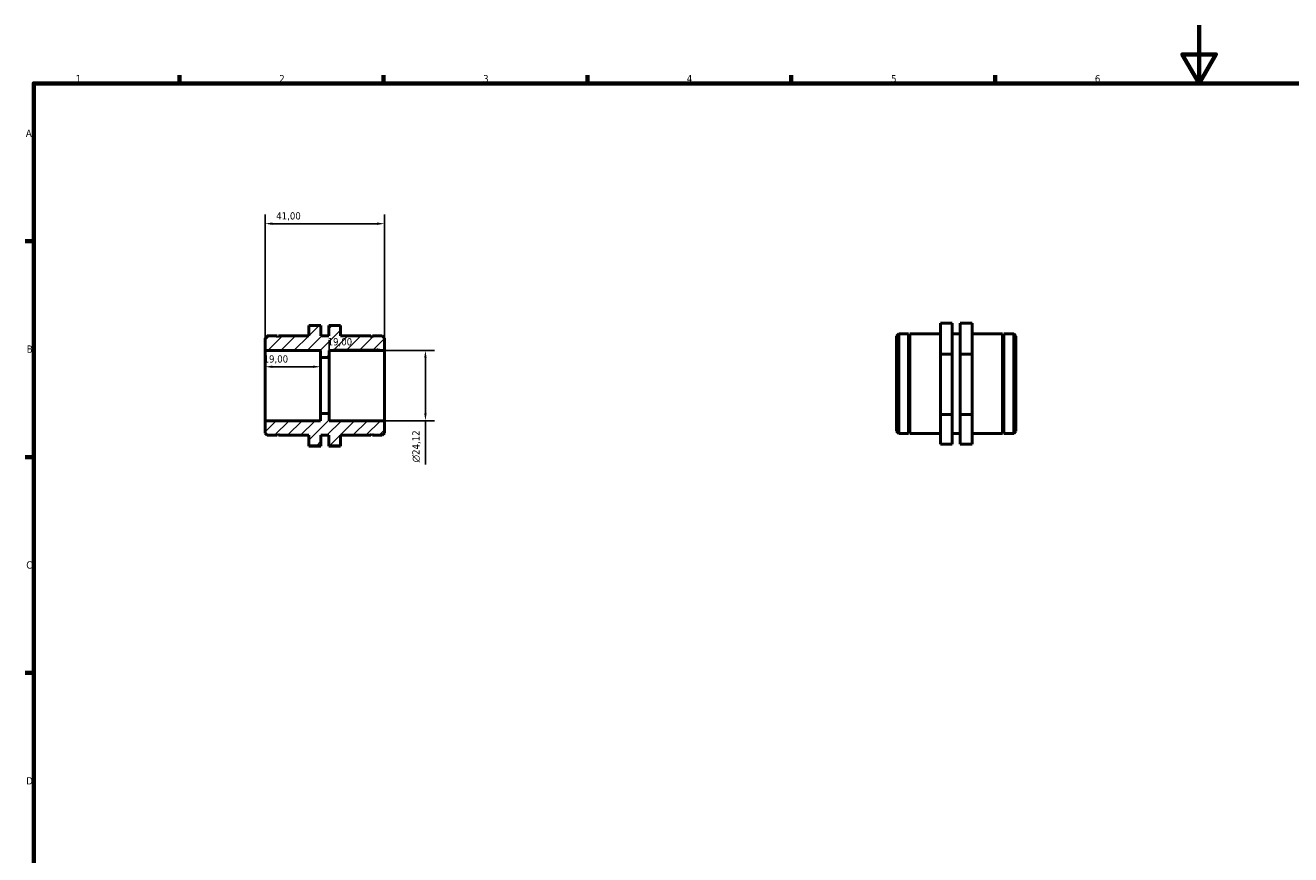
# Model space of a CAD drawing. Header units: millimetres. Extents: x 0 to 904, y 0 to 594.
# Tile 2 of 3: x 17 to 452, y 309 to 594. Entities that reach past the tile are written whole.
import ezdxf

# ---------------------------------------------------------------- set-up
doc = ezdxf.new("R2010")
doc.units = ezdxf.units.MM
for name, color, linetype, lineweight in [('Border (ISO)', 7, 'Continuous', 70), ('Dimension (ISO)', 7, 'Continuous', 25), ('Hatch (ISO)', 7, 'Continuous', 18), ('Visible (ISO)', 7, 'Continuous', 50)]:
    doc.layers.add(name, color=color, linetype=linetype, lineweight=lineweight)
doc.styles.add('Note Text (ISO)', font='tahoma.ttf')
doc.dimstyles.new('Default (ISO)', dxfattribs={"dimtxt": 2.5, "dimasz": 2.5, "dimexe": 3.175, "dimexo": 0, "dimgap": 0.762, "dimtad": 1, "dimrnd": 1e-08, "dimzin": 0, "dimtxsty": 'Note Text (ISO)', "dimcen": 0.09, "dimdle": 10, "dimclrd": 256, "dimclre": 256, "dimclrt": 256, "dimazin": 0, "dimtfac": 1.40208, "dimtmove": 0, "dimatfit": 3, "dimfxl": 1, "dimtolj": 1, "dimtzin": 0, "dimlwd": -1, "dimlwe": -1, "dimarcsym": 0})

# ---------------------------------------------------------------- blocks, each defined once
blk = doc.blocks.new('Borders Default Border')
at = {"layer": 'Border (ISO)'}
for p, q in [((70.08, 574), (70.08, 576.9)), ((140.17, 574), (140.17, 576.9)), ((210.25, 574), (210.25, 576.9)), ((280.33, 574), (280.33, 576.9)), ((350.42, 574), (350.42, 576.9)), ((20, 519.75), (17.1, 519.75)), ((20, 445.5), (17.1, 445.5)), ((20, 371.25), (17.1, 371.25))]:
    blk.add_line(p, q, dxfattribs=at)
at = {"layer": 'Border (ISO)', "flags": 128}
for points in [[(420.5, 594), (420.5, 574), (414.73, 584), (426.27, 584), (420.5, 574)], [(20, 20), (20, 574), (821, 574), (821, 20), (20, 20)]]:
    blk.add_lwpolyline(points, dxfattribs=at)
at = {"layer": 'Border (ISO)', "color": 232, "true_color": 0xca0064, "char_height": 2.5, "attachment_point": 7, "style": 'Note Text (ISO)'}
for s, insert in [('1', (34.48, 574.4)), ('2', (104.37, 574.4)), ('3', (174.43, 574.35)), ('4', (244.42, 574.4)), ('5', (314.64, 574.35)), ('6', (384.66, 574.35)), ('A', (17.29, 555.62)), ('B', (17.59, 481.38)), ('C', (17.43, 407.08)), ('D', (17.43, 332.88))]:
    blk.add_mtext(s, dxfattribs=dict(at, insert=insert))
blk = doc.blocks.new('*D7')
at = {"layer": 'Defpoints', "color": 0, "transparency": 16777216}
for p in [(99.5, 525.76), (99.5, 482.12), (140.5, 482.12)]:
    blk.add_point(p, dxfattribs=at)
at = {"layer": 'Dimension (ISO)', "transparency": 16777216}
for p, q in [((99.5, 482.12), (99.5, 528.94)), ((140.5, 482.12), (140.5, 528.94)), ((138, 525.76), (102, 525.76))]:
    blk.add_line(p, q, dxfattribs=at)
for points in [[(102, 526.18), (102, 525.34), (99.5, 525.76)], [(138, 526.18), (138, 525.34), (140.5, 525.76)]]:
    blk.add_solid(points, dxfattribs=at)
at = {"layer": 'Dimension (ISO)', "color": 232, "true_color": 0xca0064, "transparency": 16777216, "insert": (103.33, 529.7), "char_height": 2.5, "attachment_point": 1, "style": 'Note Text (ISO)'}
blk.add_mtext('\\A1;41,00', dxfattribs=at)
blk = doc.blocks.new('*D8')
at = {"layer": 'Defpoints', "color": 0, "transparency": 16777216}
for p in [(121.5, 482.47), (121.5, 479.71), (140.5, 482.12)]:
    blk.add_point(p, dxfattribs=at)
at = {"layer": 'Dimension (ISO)', "transparency": 16777216}
for p, q in [((121.5, 479.71), (121.5, 485.65)), ((140.5, 482.12), (140.5, 485.65)), ((138, 482.47), (124, 482.47))]:
    blk.add_line(p, q, dxfattribs=at)
for points in [[(124, 482.89), (124, 482.05), (121.5, 482.47)], [(138, 482.89), (138, 482.05), (140.5, 482.47)]]:
    blk.add_solid(points, dxfattribs=at)
at = {"layer": 'Dimension (ISO)', "color": 232, "true_color": 0xca0064, "transparency": 16777216, "insert": (120.98, 486.4), "char_height": 2.5, "attachment_point": 1, "style": 'Note Text (ISO)'}
blk.add_mtext('\\A1;19,00', dxfattribs=at)
blk = doc.blocks.new('*D9')
at = {"layer": 'Defpoints', "color": 0, "transparency": 16777216}
for p in [(99.5, 476.55), (99.5, 470.06), (118.5, 470.06)]:
    blk.add_point(p, dxfattribs=at)
at = {"layer": 'Dimension (ISO)', "transparency": 16777216}
blk.add_line((116, 476.55), (102, 476.55), dxfattribs=at)
for points in [[(102, 476.97), (102, 476.14), (99.5, 476.55)], [(116, 476.97), (116, 476.14), (118.5, 476.55)]]:
    blk.add_solid(points, dxfattribs=at)
at = {"layer": 'Dimension (ISO)', "color": 232, "true_color": 0xca0064, "transparency": 16777216, "insert": (98.98, 480.49), "char_height": 2.5, "attachment_point": 1, "style": 'Note Text (ISO)'}
blk.add_mtext('\\A1;19,00', dxfattribs=at)
blk = doc.blocks.new('*D10')
at = {"layer": 'Defpoints', "color": 0, "transparency": 16777216}
for p in [(140.5, 482.12), (140.5, 458), (154.61, 458)]:
    blk.add_point(p, dxfattribs=at)
at = {"layer": 'Dimension (ISO)', "transparency": 16777216}
for p, q in [((140.5, 482.12), (157.78, 482.12)), ((154.61, 479.62), (154.61, 460.5)), ((140.5, 458), (157.78, 458)), ((154.61, 458), (154.61, 442.88))]:
    blk.add_line(p, q, dxfattribs=at)
for points in [[(154.19, 479.62), (155.03, 479.62), (154.61, 482.12)], [(154.19, 460.5), (155.03, 460.5), (154.61, 458)]]:
    blk.add_solid(points, dxfattribs=at)
at = {"layer": 'Dimension (ISO)', "color": 232, "true_color": 0xca0064, "transparency": 16777216, "insert": (150.09, 443.64), "char_height": 2.5, "attachment_point": 1, "rotation": 90, "style": 'Note Text (ISO)'}
blk.add_mtext('\\A1;\\fAIGDT|b0|i0;\\H2.5000;\\ln\\fTahoma|b0|i0;\\H2.5000;24,12', dxfattribs=at)

msp = doc.modelspace()

# ---------------------------------------------------------------- hatches: boundary and pattern name
at = {"layer": 'Hatch (ISO)'}
h = msp.add_hatch(dxfattribs=at)
h.set_pattern_fill('ANSI31', color=256, scale=25.4, style=0)
h.set_pattern_definition([(45, (0, 0), (-2.245064, 2.245064), [])])
h.paths.add_polyline_path([(114.533, 449.402), (118.633, 449.402), (118.633, 452.962), (121.367, 452.962), (121.367, 449.402), (125.467, 449.402), (125.467, 452.962), (135.9, 452.962), (136.15, 453.462), (136.4, 452.962), (139.776, 452.962), (140.5, 453.685), (140.5, 458.003), (121.5, 458.003), (121.5, 460.415), (118.5, 460.415), (118.5, 458.003), (99.5, 458.003), (99.5, 453.685), (100.224, 452.962), (103.6, 452.962), (103.85, 453.462), (104.1, 452.962), (114.533, 452.962)])
h.paths.add_polyline_path([(118.633, 490.722), (114.533, 490.722), (114.533, 487.162), (104.1, 487.162), (103.85, 486.662), (103.6, 487.162), (100.224, 487.162), (99.5, 486.438), (99.5, 482.12), (118.5, 482.12), (118.5, 479.709), (121.5, 479.709), (121.5, 482.12), (140.5, 482.12), (140.5, 486.438), (139.776, 487.162), (136.4, 487.162), (136.15, 486.662), (135.9, 487.162), (125.467, 487.162), (125.467, 490.722), (121.367, 490.722), (121.367, 487.162), (118.633, 487.162)])

# ---------------------------------------------------------------- linework, layer by layer
at = {"layer": 'Visible (ISO)'}
for p, q in [((335.665, 491.519), (331.565, 491.519)), ((331.565, 491.519), (331.565, 480.936)), ((335.665, 480.936), (335.665, 491.519)), ((338.398, 491.519), (342.498, 491.519)), ((338.398, 480.936), (338.398, 491.519)), ((342.498, 491.519), (342.498, 480.936)), ((100.224, 487.162), (99.5, 486.438)), ((103.6, 487.162), (100.224, 487.162)), ((103.85, 486.662), (103.6, 487.162)), ((104.1, 487.162), (103.85, 486.662)), ((114.533, 487.162), (104.1, 487.162)), ((118.633, 490.722), (114.533, 490.722)), ((114.533, 490.722), (114.533, 487.162)), ((118.633, 487.162), (118.633, 490.722)), ((121.367, 487.162), (118.633, 487.162)), ((125.467, 490.722), (121.367, 490.722)), ((121.367, 490.722), (121.367, 487.162)), ((125.467, 487.162), (125.467, 490.722)), ((135.9, 487.162), (125.467, 487.162)), ((136.15, 486.662), (135.9, 487.162)), ((136.4, 487.162), (136.15, 486.662)), ((139.776, 487.162), (136.4, 487.162)), ((140.5, 486.438), (139.776, 487.162)), ((316.531, 487.112), (317.255, 487.835)), ((316.531, 454.359), (316.531, 487.112)), ((317.255, 487.835), (317.255, 453.635)), ((317.255, 487.835), (320.631, 487.835)), ((320.631, 453.635), (320.631, 487.835)), ((320.881, 487.335), (320.631, 487.835)), ((320.881, 487.335), (321.131, 487.835)), ((320.881, 454.135), (320.881, 487.335)), ((321.131, 453.635), (321.131, 487.835)), ((321.131, 487.835), (331.565, 487.835)), ((335.665, 487.835), (338.398, 487.835)), ((342.498, 487.835), (352.931, 487.835)), ((352.931, 453.635), (352.931, 487.835)), ((353.181, 487.335), (352.931, 487.835)), ((353.181, 487.335), (353.431, 487.835)), ((353.181, 454.135), (353.181, 487.335)), ((353.431, 453.635), (353.431, 487.835)), ((353.431, 487.835), (356.808, 487.835)), ((356.808, 453.635), (356.808, 487.835)), ((357.531, 487.112), (356.808, 487.835)), ((357.531, 487.112), (357.531, 454.359)), ((99.5, 486.438), (99.5, 482.12)), ((140.5, 482.12), (140.5, 486.438)), ((99.5, 482.12), (118.5, 482.12)), ((99.5, 458.003), (99.5, 482.12)), ((118.5, 482.12), (118.5, 479.709)), ((118.5, 479.709), (121.5, 479.709)), ((118.5, 460.415), (118.5, 479.709)), ((121.5, 479.709), (121.5, 482.12)), ((121.5, 482.12), (140.5, 482.12)), ((121.5, 460.415), (121.5, 479.709)), ((140.5, 458.003), (140.5, 482.12)), ((331.565, 480.936), (331.565, 460.153)), ((335.665, 480.936), (331.565, 480.936)), ((335.665, 460.153), (335.665, 480.936)), ((338.398, 480.936), (342.498, 480.936)), ((338.398, 460.153), (338.398, 480.936)), ((342.498, 480.936), (342.498, 460.153)), ((118.5, 458.003), (99.5, 458.003)), ((99.5, 458.003), (99.5, 453.685)), ((121.5, 460.415), (118.5, 460.415)), ((118.5, 460.415), (118.5, 458.003)), ((121.5, 458.003), (121.5, 460.415)), ((140.5, 458.003), (121.5, 458.003)), ((140.5, 453.685), (140.5, 458.003)), ((335.665, 460.153), (331.565, 460.153)), ((331.565, 460.153), (331.565, 449.952)), ((335.665, 449.952), (335.665, 460.153)), ((338.398, 460.153), (342.498, 460.153)), ((338.398, 449.952), (338.398, 460.153)), ((342.498, 460.153), (342.498, 449.952)), ((99.5, 453.685), (100.224, 452.962)), ((100.224, 452.962), (103.6, 452.962)), ((103.6, 452.962), (103.85, 453.462)), ((103.85, 453.462), (104.1, 452.962)), ((104.1, 452.962), (114.533, 452.962)), ((114.533, 452.962), (114.533, 449.402)), ((118.633, 449.402), (118.633, 452.962)), ((118.633, 452.962), (121.367, 452.962)), ((121.367, 452.962), (121.367, 449.402)), ((125.467, 449.402), (125.467, 452.962)), ((125.467, 452.962), (135.9, 452.962)), ((135.9, 452.962), (136.15, 453.462)), ((136.15, 453.462), (136.4, 452.962)), ((136.4, 452.962), (139.776, 452.962)), ((139.776, 452.962), (140.5, 453.685)), ((316.531, 454.359), (317.255, 453.635)), ((317.255, 453.635), (320.631, 453.635)), ((320.881, 454.135), (320.631, 453.635)), ((320.881, 454.135), (321.131, 453.635)), ((321.131, 453.635), (331.565, 453.635)), ((335.665, 453.635), (338.398, 453.635)), ((342.498, 453.635), (352.931, 453.635)), ((353.181, 454.135), (352.931, 453.635)), ((353.181, 454.135), (353.431, 453.635)), ((353.431, 453.635), (356.808, 453.635)), ((357.531, 454.359), (356.808, 453.635)), ((114.533, 449.402), (118.633, 449.402)), ((114.533, 449.402), (114.533, 449.278)), ((118.633, 449.278), (114.533, 449.278)), ((118.633, 449.278), (118.633, 449.402)), ((121.367, 449.402), (125.467, 449.402)), ((121.367, 449.278), (121.367, 449.402)), ((121.367, 449.278), (125.467, 449.278)), ((125.467, 449.402), (125.467, 449.278)), ((335.665, 449.952), (331.565, 449.952)), ((338.398, 449.952), (342.498, 449.952))]:
    msp.add_line(p, q, dxfattribs=at)

# ---------------------------------------------------------------- block references
msp.add_blockref('Borders Default Border', (0, 0))

# ---------------------------------------------------------------- dimensions: what is measured, and where the dimension line sits
at = {"layer": 'Dimension (ISO)'}
for base, p1, p2, override, picture, middle in [((99.5, 525.762), (140.5, 482.12), (99.5, 482.12), {"dimdec": 2, "dimtp": 0, "dimtm": 0, "dimtdec": 2, "dimtofl": 0, "dimatfit": 1}, '*D7', (107.5, 525.762)), ((121.5, 482.47), (140.5, 482.12), (121.5, 479.709), {"dimdec": 2, "dimtp": 0, "dimtm": 0, "dimtdec": 2, "dimtofl": 0, "dimatfit": 1}, '*D8', (125, 482.47)), ((99.5, 476.553), (118.5, 470.062), (99.5, 470.062), {"dimdec": 2, "dimse1": 1, "dimse2": 1, "dimtp": 0, "dimtm": 0, "dimtdec": 2, "dimtofl": 0, "dimatfit": 1}, '*D9', (103, 476.553))]:
    dim = msp.add_linear_dim(base=base, p1=p1, p2=p2, angle=180, dimstyle='Default (ISO)', override=override, dxfattribs=at)
    dim.commit()
    dim.dimension.update_dxf_attribs({"geometry": picture, "text_midpoint": middle, "dimtype": 160})
dim = msp.add_linear_dim(base=(154.609, 458.003), p1=(140.5, 482.12), p2=(140.5, 458.003), angle=90, text='\\fAIGDT|b0|i0;\\H2.5000;\\ln\\fTahoma|b0|i0;\\H2.5000;<>', dimstyle='Default (ISO)', override={"dimdec": 2, "dimtp": 0, "dimtm": 0, "dimtdec": 2, "dimtofl": 0, "dimatfit": 2}, dxfattribs=at)
dim.commit()
dim.dimension.update_dxf_attribs({"geometry": '*D10', "text_midpoint": (154.609, 449.192), "dimtype": 160})

doc.saveas('drawing.dxf')
